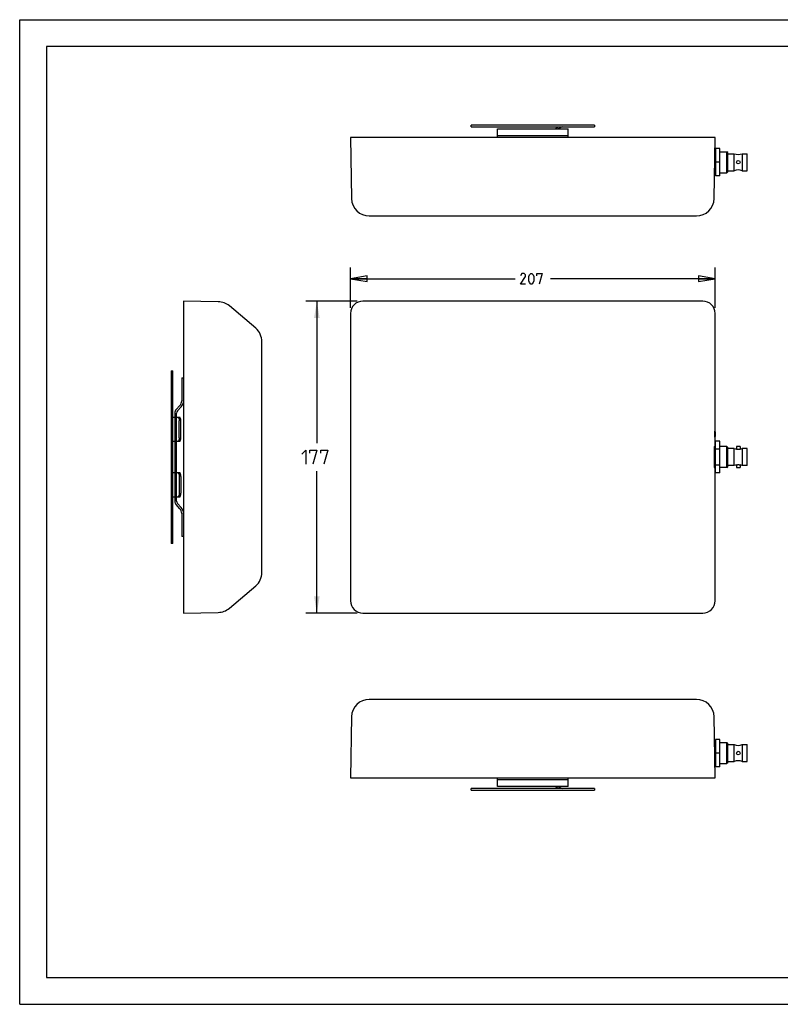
# Model space of a CAD drawing. Header units: inches. Extents: x 0 to 17, y 0 to 11.
# Tile 1 of 5: x 0 to 8.5, y 0 to 11. Entities that reach past the tile are written whole.
import ezdxf

# ---------------------------------------------------------------- set-up
doc = ezdxf.new("R2010")
doc.units = ezdxf.units.IN
doc.header["$LTSCALE"] = 0.935
doc.header["$MEASUREMENT"] = 0
doc.layers.get('0').update_dxf_attribs({"linetype": 'CONTINUOUS'})
doc.styles.add('TEXTSTYLE_2', font='txt', dxfattribs={"width": 0.8})
doc.dimstyles.new('DIMSTYLE_1', dxfattribs={"dimtxt": 0.11811, "dimasz": 0.1875, "dimexe": 0.125, "dimexo": 0.0625, "dimgap": 0.059055, "dimtad": 0, "dimtih": 1, "dimtoh": 1, "dimlfac": 2, "dimzin": 4, "dimdsep": 46, "dimtxsty": 'TEXTSTYLE_2', "dimblk": '_FILLED', "dimblk1": '_FILLED', "dimblk2": '_FILLED', "dimcen": 0.09, "dimazin": 1, "dimtfac": 1, "dimtofl": 0, "dimtmove": 0, "dimatfit": 3, "dimldrblk": '_FILLED', "dimfxl": 1, "dimtolj": 1, "dimtzin": 4, "dimarcsym": 0})
doc.dimstyles.new('DIMSTYLE_2', dxfattribs={"dimtxt": 0.15625, "dimasz": 0.1875, "dimexe": 0.125, "dimexo": 0.0625, "dimgap": 0.078125, "dimtad": 0, "dimtih": 1, "dimtoh": 1, "dimlfac": 2, "dimzin": 4, "dimdsep": 46, "dimtxsty": 'TEXTSTYLE_2', "dimblk": '_FILLED', "dimblk1": '_FILLED', "dimblk2": '_FILLED', "dimcen": 0.09, "dimazin": 1, "dimtfac": 1, "dimtofl": 0, "dimtmove": 0, "dimatfit": 3, "dimldrblk": '_FILLED', "dimfxl": 1, "dimtolj": 1, "dimtzin": 4, "dimarcsym": 0})

# ---------------------------------------------------------------- blocks, each defined once
blk = doc.blocks.new('_CLOSED')
at = {"color": 0, "linetype": 'ByBlock'}
for p, q in [((0, 0), (-1, 0.167)), ((-1, 0.167), (-1, -0.167)), ((-1, -0.167), (0, 0)), ((-1, 0), (0, 0))]:
    blk.add_line(p, q, dxfattribs=at)
blk = doc.blocks.new('*D3')
at = {"color": 2, "linetype": 'Continuous', "transparency": 16777216}
for p, q in [((3.697, 7.78), (3.697, 8.231)), ((7.772, 7.78), (7.772, 8.231)), ((3.697, 8.106), (5.536, 8.106)), ((7.772, 8.106), (5.933, 8.106))]:
    blk.add_line(p, q, dxfattribs=at)
at = {"color": 2, "linetype": 'Continuous', "transparency": 16777216, "xscale": 0.1875, "yscale": 0.1875, "zscale": 0.1875, "rotation": 180}
blk.add_blockref('_CLOSED', (3.697, 8.106), dxfattribs=at)
at = {"color": 2, "linetype": 'Continuous', "transparency": 16777216, "xscale": 0.1875, "yscale": 0.1875, "zscale": 0.1875}
blk.add_blockref('_CLOSED', (7.772, 8.106), dxfattribs=at)
at = {"color": 2, "linetype": 'Continuous', "transparency": 16777216, "insert": (5.734, 8.165), "char_height": 0.11811, "width": 0.4176, "attachment_point": 2, "line_spacing_factor": 0.9, "style": 'TEXTSTYLE_2'}
blk.add_mtext('{\\ftxt;\\W0.0001;\\H0.0001;\\~}{\\ftxt;\\W2.3571428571;\\H0.1181102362; }{\\ftxt;\\W0.0001;\\H0.0001;\\~}', dxfattribs=at)
blk = doc.blocks.new('_FILLED')
at = {"color": 0, "linetype": 'ByBlock'}
blk.add_solid([(0, 0), (-1, 0.167), (-1, -0.167)], dxfattribs=at)
blk = doc.blocks.new('*D4')
at = {"color": 2, "linetype": 'Continuous', "transparency": 16777216}
for p, q in [((3.772, 7.856), (3.196, 7.856)), ((3.321, 7.856), (3.321, 6.27)), ((3.321, 4.371), (3.321, 5.957)), ((3.772, 4.371), (3.196, 4.371))]:
    blk.add_line(p, q, dxfattribs=at)
at = {"color": 2, "linetype": 'Continuous', "transparency": 16777216, "xscale": 0.1875, "yscale": 0.1875, "zscale": 0.1875}
for p, rotation in [((3.321, 7.856), 90), ((3.321, 4.371), 270)]:
    blk.add_blockref('_FILLED', p, dxfattribs=dict(at, rotation=rotation))
at = {"color": 2, "linetype": 'Continuous', "transparency": 16777216, "insert": (3.321, 6.192), "char_height": 0.15625, "width": 0.50223, "attachment_point": 2, "line_spacing_factor": 0.9, "style": 'TEXTSTYLE_2'}
blk.add_mtext('{\\ftxt;\\W0.0001;\\H0.0001;\\~}{\\ftxt;\\W2.1428571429;\\H0.15625; }{\\ftxt;\\W0.0001;\\H0.0001;\\~}', dxfattribs=at)

msp = doc.modelspace()

# ---------------------------------------------------------------- linework, layer by layer
at = {"color": 7, "linetype": 'Continuous'}
for p, q in [((0, 0), (0, 11)), ((0, 11), (17, 11)), ((0.3, 10.7), (0.3, 0.3)), ((16.7, 10.7), (0.3, 10.7)), ((5.0455, 9.8014), (5.0455, 9.8211)), ((6.4234, 9.8211), (5.0455, 9.8211)), ((5.0455, 9.8014), (6.4234, 9.8014)), ((5.9828, 9.7817), (6.0163, 9.8014)), ((6.0413, 9.7933), (6.0217, 9.7817)), ((6.4234, 9.8211), (6.4234, 9.8014)), ((3.697, 9.6833), (3.7089, 9.0007)), ((7.7718, 9.6833), (3.697, 9.6833)), ((5.3407, 9.6833), (5.3407, 9.7817)), ((5.3407, 9.7817), (6.1281, 9.7817)), ((6.1281, 9.703), (5.3407, 9.703)), ((6.1281, 9.6833), (6.1281, 9.7817)), ((7.7599, 9.0007), (7.7718, 9.6833)), ((7.7691, 9.5248), (7.7747, 9.5248)), ((7.8239, 9.5611), (7.7747, 9.5611)), ((7.7747, 9.5611), (7.7747, 9.2543)), ((7.8239, 9.2543), (7.8239, 9.5611)), ((7.8239, 9.5248), (7.9026, 9.5248)), ((7.9125, 9.515), (7.9026, 9.5248)), ((7.9026, 9.2906), (7.9026, 9.5248)), ((7.9125, 9.3004), (7.9125, 9.515)), ((7.9125, 9.5022), (7.986, 9.5022)), ((7.986, 9.3132), (7.986, 9.5022)), ((8.0752, 9.5022), (8.129, 9.5022)), ((8.0752, 9.5022), (8.0752, 9.3132)), ((8.129, 9.3132), (8.129, 9.5022)), ((7.8239, 9.4077), (7.7747, 9.4077)), ((7.765, 9.2906), (7.7747, 9.2906)), ((7.8239, 9.2543), (7.7747, 9.2543)), ((7.8239, 9.2906), (7.9026, 9.2906)), ((7.9125, 9.3004), (7.9026, 9.2906)), ((7.9125, 9.3132), (7.986, 9.3132)), ((8.0752, 9.3132), (8.129, 9.3132)), ((3.9058, 8.8073), (7.563, 8.8073)), ((1.8309, 7.8557), (1.8309, 4.3715)), ((2.2195, 7.849), (1.8309, 7.8557)), ((7.6341, 7.8557), (3.8348, 7.8557)), ((2.6375, 7.5524), (2.3435, 7.8022)), ((3.697, 7.718), (3.697, 4.5093)), ((7.7718, 6.2307), (7.7718, 7.718)), ((2.7069, 4.8249), (2.7069, 7.4023)), ((1.6931, 7.0782), (1.6931, 5.149)), ((1.6931, 7.0782), (1.7128, 7.0782)), ((1.7128, 5.149), (1.7128, 7.0782)), ((1.8112, 6.9994), (1.8112, 6.7435)), ((1.8112, 6.9994), (1.8309, 6.9994)), ((1.7325, 6.6046), (1.7325, 5.6227)), ((1.7482, 6.6447), (1.7902, 6.69)), ((1.7522, 5.6227), (1.7522, 6.6046)), ((1.8047, 6.6766), (1.7627, 6.6313)), ((1.7325, 6.5565), (1.7128, 6.5565)), ((1.7946, 6.5565), (1.7522, 6.5565)), ((1.7835, 6.3301), (1.7835, 6.5172)), ((1.7946, 6.5492), (1.7946, 6.5565)), ((1.8014, 6.3301), (1.8014, 6.5172)), ((1.7128, 6.2908), (1.7325, 6.2908)), ((1.7522, 6.2908), (1.7946, 6.2908)), ((1.7946, 6.2908), (1.7946, 6.2981)), ((7.8239, 6.2908), (7.7747, 6.2908)), ((7.7747, 5.9364), (7.7747, 6.2908)), ((7.8239, 5.9364), (7.8239, 6.2908)), ((7.7747, 6.2307), (7.7664, 6.2307)), ((7.8239, 6.2022), (7.7747, 6.2022)), ((7.9026, 6.2307), (7.8239, 6.2307)), ((7.9026, 6.2307), (7.9125, 6.2209)), ((7.9026, 5.9965), (7.9026, 6.2307)), ((7.9125, 6.0063), (7.9125, 6.2209)), ((7.986, 6.2081), (7.9125, 6.2081)), ((7.986, 6.0191), (7.986, 6.2081)), ((8.0503, 6.2317), (8.0109, 6.2317)), ((8.0109, 6.2317), (8.0109, 6.2014)), ((8.0503, 6.2317), (8.0503, 6.2014)), ((8.129, 6.2081), (8.0752, 6.2081)), ((8.0752, 6.2081), (8.0752, 6.0191)), ((8.129, 6.0191), (8.129, 6.2081)), ((7.7747, 5.9965), (7.7664, 5.9965)), ((7.7672, 5.991), (7.767, 5.9906)), ((7.7677, 5.9964), (7.7672, 5.991)), ((7.7718, 4.5093), (7.7718, 5.9965)), ((7.8239, 6.025), (7.7747, 6.025)), ((7.9026, 5.9965), (7.8239, 5.9965)), ((7.9026, 5.9965), (7.9125, 6.0063)), ((7.986, 6.0191), (7.9125, 6.0191)), ((8.0109, 6.0259), (8.0109, 5.9955)), ((8.0109, 5.9955), (8.0503, 5.9955)), ((8.0503, 6.0259), (8.0503, 5.9955)), ((8.129, 6.0191), (8.0752, 6.0191)), ((1.7325, 5.9364), (1.7128, 5.9364)), ((1.7946, 5.9364), (1.7522, 5.9364)), ((1.7835, 5.8971), (1.7835, 5.7101)), ((1.7946, 5.9291), (1.7946, 5.9364)), ((1.8014, 5.8971), (1.8014, 5.7101)), ((7.8239, 5.9364), (7.7747, 5.9364)), ((1.7128, 5.6707), (1.7325, 5.6707)), ((1.7522, 5.6707), (1.7946, 5.6707)), ((1.7946, 5.6707), (1.7946, 5.678)), ((1.7902, 5.5372), (1.7482, 5.5825)), ((1.7627, 5.5959), (1.8047, 5.5506)), ((1.8112, 5.4837), (1.8112, 5.2278)), ((1.8309, 5.2278), (1.8112, 5.2278)), ((1.7128, 5.149), (1.6931, 5.149)), ((2.3435, 4.4251), (2.6375, 4.6748)), ((1.8309, 4.3715), (2.2195, 4.3783)), ((3.8348, 4.3715), (7.6341, 4.3715)), ((7.563, 3.4069), (3.9058, 3.4069)), ((3.7089, 3.2135), (3.697, 2.5309)), ((7.7718, 2.5309), (7.7599, 3.2135)), ((7.765, 2.9236), (7.7747, 2.9236)), ((7.8239, 2.9599), (7.7747, 2.9599)), ((7.7747, 2.9599), (7.7747, 2.6531)), ((7.8239, 2.6531), (7.8239, 2.9599)), ((7.8239, 2.9236), (7.9026, 2.9236)), ((7.9125, 2.9138), (7.9026, 2.9236)), ((7.9026, 2.6894), (7.9026, 2.9236)), ((7.9125, 2.6992), (7.9125, 2.9138)), ((7.9125, 2.901), (7.986, 2.901)), ((7.986, 2.712), (7.986, 2.901)), ((8.0752, 2.901), (8.129, 2.901)), ((8.0752, 2.901), (8.0752, 2.712)), ((8.129, 2.712), (8.129, 2.901)), ((7.8239, 2.8065), (7.7747, 2.8065)), ((7.7691, 2.6894), (7.7747, 2.6894)), ((7.8239, 2.6531), (7.7747, 2.6531)), ((7.8239, 2.6894), (7.9026, 2.6894)), ((7.9125, 2.6992), (7.9026, 2.6894)), ((7.9125, 2.712), (7.986, 2.712)), ((8.0752, 2.712), (8.129, 2.712)), ((3.697, 2.5309), (7.7718, 2.5309)), ((5.3407, 2.4325), (5.3407, 2.5309)), ((6.1281, 2.4325), (6.1281, 2.5309)), ((5.3407, 2.5112), (6.1281, 2.5112)), ((6.1281, 2.4325), (5.3407, 2.4325)), ((6.0163, 2.4128), (5.9828, 2.4325)), ((6.0217, 2.4325), (6.0413, 2.4209)), ((5.0455, 2.3931), (5.0455, 2.4128)), ((6.4234, 2.4128), (5.0455, 2.4128)), ((5.0455, 2.3931), (6.4234, 2.3931)), ((6.4234, 2.4128), (6.4234, 2.3931)), ((0.3, 0.3), (16.7, 0.3)), ((0, 0), (17, 0))]:
    msp.add_line(p, q, dxfattribs=at)
at = {"color": 2, "linetype": 'Continuous'}
for points in [[(5.6543, 8.047), (5.5952, 8.047), (5.6543, 8.1314), (5.6543, 8.1483), (5.6374, 8.1651), (5.6121, 8.1651), (5.5952, 8.1398)], [(5.688, 8.0808), (5.688, 8.1314), (5.6965, 8.1483), (5.7133, 8.1651), (5.7218, 8.1651), (5.7386, 8.1483), (5.7471, 8.1314), (5.7471, 8.0808), (5.7386, 8.0639), (5.7218, 8.047), (5.7133, 8.047), (5.6965, 8.0639), (5.688, 8.0808)], [(5.7808, 8.1398), (5.7808, 8.1651), (5.8399, 8.1651), (5.8061, 8.047)], [(3.1541, 6.1471), (3.1987, 6.1917), (3.1987, 6.0355)], [(3.2434, 6.1583), (3.2434, 6.1917), (3.3215, 6.1917), (3.2768, 6.0355)], [(3.3661, 6.1583), (3.3661, 6.1917), (3.4443, 6.1917), (3.3996, 6.0355)]]:
    msp.add_lwpolyline(points, dxfattribs=at)
at = {"color": 7, "linetype": 'Continuous'}
for centre in [(8.0306, 9.4077), (8.0306, 2.8065)]:
    msp.add_circle(centre, 0.0197, dxfattribs=at)
for centre, radius, start, end in [((6.0712, 9.7424), 0.0591, 90, 120.42453), ((8.0306, 9.6178), 0.1239, 248.89491, 291.10509), ((8.0306, 9.1976), 0.1239, 68.89491, 111.10509), ((3.9058, 9.0042), 0.1969, 181, 270.02031), ((7.5631, 9.0042), 0.1969, 269.98072, 359), ((2.216, 7.6521), 0.1969, 49.6523, 89), ((2.51, 7.4024), 0.1969, 359.98063, 49.6523), ((1.7325, 6.7435), 0.0787, 317.1658, 360), ((1.7325, 6.7435), 0.0984, 317.1658, 360), ((1.7915, 6.6046), 0.0591, 137.1658, 180), ((1.7915, 6.6046), 0.0394, 137.1658, 180), ((8.0306, 6.3237), 0.1239, 248.89491, 260.85995), ((8.0306, 6.3237), 0.1239, 279.14005, 291.10509), ((8.0306, 5.9035), 0.1239, 99.14005, 111.10509), ((8.0306, 5.9035), 0.1239, 68.89491, 80.85995), ((1.7915, 5.6227), 0.0591, 180, 222.8342), ((1.7915, 5.6227), 0.0394, 180, 222.8342), ((1.7325, 5.4837), 0.0787, 0, 42.8342), ((1.7325, 5.4837), 0.0984, 0, 42.8342), ((2.51, 4.8248), 0.1969, 310.3477, 0.02031), ((2.216, 4.5751), 0.1969, 271, 310.3477), ((3.9058, 3.21), 0.1969, 89.97969, 179), ((7.5631, 3.21), 0.1969, 1, 90.01928), ((8.0306, 3.0166), 0.1239, 248.89491, 291.10509), ((8.0306, 2.5964), 0.1239, 68.89491, 111.10509), ((6.0712, 2.4719), 0.0591, 239.57547, 270)]:
    msp.add_arc(centre, radius, start, end, dxfattribs=at)
for centre, major_axis, start_param, end_param in [((3.8348, 7.7179), (-0.0975, 0.0975), -0.7852675, 0.7852675), ((7.634, 7.7179), (0.0975, 0.0975), -0.7852675, 0.7852675), ((3.8348, 4.5093), (-0.0975, -0.0975), -0.785266, 0.785266), ((7.634, 4.5093), (0.0975, -0.0975), -0.785266, 0.785266)]:
    msp.add_ellipse(centre, major_axis=major_axis, ratio=0.9996955, start_param=start_param, end_param=end_param, dxfattribs=at)
for points, knots in [([(1.7673, 6.5565), (1.7677, 6.5565), (1.7686, 6.5564), (1.7703, 6.5559), (1.7725, 6.5546), (1.7749, 6.5521), (1.7762, 6.5501), (1.7768, 6.549)], [0, 0, 0, 0, 0.1004258, 0.2040824, 0.4300303, 0.6931187, 1, 1, 1, 1]), ([(1.7768, 6.549), (1.7774, 6.548), (1.7784, 6.546), (1.7802, 6.5414), (1.7819, 6.5348), (1.7832, 6.5262), (1.7835, 6.5202), (1.7835, 6.5172)], [0, 0, 0, 0, 0.100178, 0.2095826, 0.4524652, 0.7200069, 1, 1, 1, 1]), ([(1.8014, 6.5172), (1.8014, 6.5197), (1.8012, 6.5248), (1.8003, 6.5321), (1.7989, 6.5388), (1.7969, 6.5448), (1.7948, 6.5491), (1.793, 6.5518), (1.7915, 6.5535), (1.79, 6.5548), (1.7885, 6.5558), (1.7869, 6.5564), (1.7858, 6.5565), (1.7853, 6.5565)], [0, 0, 0, 0, 0.1687354, 0.3324253, 0.4854908, 0.6237723, 0.7440812, 0.7969725, 0.8450527, 0.8886229, 0.9282839, 0.9649862, 1, 1, 1, 1]), ([(7.7692, 6.3695), (7.7692, 6.3717), (7.7692, 6.3761), (7.7692, 6.3815), (7.7692, 6.3857), (7.7693, 6.3886), (7.7693, 6.3913), (7.7693, 6.3938), (7.7694, 6.396), (7.7694, 6.398), (7.7695, 6.3998), (7.7695, 6.401), (7.7696, 6.4019), (7.7696, 6.4024), (7.7696, 6.4029), (7.7696, 6.4033), (7.7697, 6.4035), (7.7697, 6.4038), (7.7697, 6.4039), (7.7698, 6.4039), (7.7698, 6.4039)], [0, 0, 0, 0, 0.194722, 0.3825059, 0.4711879, 0.5552913, 0.6340387, 0.7066709, 0.7725307, 0.8309962, 0.8814478, 0.9233785, 0.9410435, 0.9564555, 0.9695755, 0.980365, 0.9887887, 0.9948358, 0.9985281, 1, 1, 1, 1]), ([(7.7698, 6.4039), (7.7698, 6.4039), (7.7698, 6.4039), (7.7698, 6.4038), (7.7699, 6.4035), (7.7699, 6.4033), (7.7699, 6.4029), (7.7699, 6.4024), (7.77, 6.4019), (7.77, 6.401), (7.7701, 6.3998), (7.7701, 6.398), (7.7702, 6.396), (7.7702, 6.3938), (7.7702, 6.3913), (7.7703, 6.3886), (7.7703, 6.3857), (7.7703, 6.3815), (7.7704, 6.3761), (7.7704, 6.3717), (7.7704, 6.3695)], [0, 0, 0, 0, 0.0014719, 0.0051642, 0.0112113, 0.019635, 0.0304245, 0.0435445, 0.0589565, 0.0766215, 0.1185522, 0.1690038, 0.2274693, 0.293329, 0.3659613, 0.4447086, 0.528812, 0.617494, 0.805278, 1, 1, 1, 1]), ([(1.7768, 6.2983), (1.7762, 6.2972), (1.7749, 6.2952), (1.7725, 6.2927), (1.7703, 6.2914), (1.7686, 6.2909), (1.7677, 6.2908), (1.7673, 6.2908)], [0, 0, 0, 0, 0.3068758, 0.5699622, 0.7959123, 0.8995713, 1, 1, 1, 1]), ([(1.7835, 6.3301), (1.7835, 6.3271), (1.7832, 6.3211), (1.7819, 6.3125), (1.7802, 6.3059), (1.7784, 6.3013), (1.7774, 6.2993), (1.7768, 6.2983)], [0, 0, 0, 0, 0.2799971, 0.547541, 0.7904224, 0.899825, 1, 1, 1, 1]), ([(1.7853, 6.2908), (1.7858, 6.2908), (1.7869, 6.2909), (1.7885, 6.2915), (1.79, 6.2925), (1.7915, 6.2938), (1.793, 6.2955), (1.7948, 6.2982), (1.7969, 6.3025), (1.7989, 6.3085), (1.8003, 6.3152), (1.8012, 6.3225), (1.8014, 6.3276), (1.8014, 6.3301)], [0, 0, 0, 0, 0.0350138, 0.0717161, 0.1113772, 0.1549475, 0.2030277, 0.2559191, 0.376228, 0.5145096, 0.667575, 0.8312647, 1, 1, 1, 1]), ([(7.7698, 6.335), (7.7698, 6.335), (7.7697, 6.3351), (7.7697, 6.3352), (7.7697, 6.3354), (7.7696, 6.3357), (7.7696, 6.3361), (7.7696, 6.3366), (7.7696, 6.3371), (7.7695, 6.3379), (7.7695, 6.3392), (7.7694, 6.3409), (7.7694, 6.3429), (7.7693, 6.3452), (7.7693, 6.3477), (7.7693, 6.3504), (7.7692, 6.3533), (7.7692, 6.3574), (7.7692, 6.3629), (7.7692, 6.3673), (7.7692, 6.3695)], [0, 0, 0, 0, 0.0014719, 0.0051642, 0.0112113, 0.019635, 0.0304245, 0.0435445, 0.0589565, 0.0766215, 0.1185521, 0.1690038, 0.2274693, 0.293329, 0.3659613, 0.4447086, 0.528812, 0.617494, 0.8052779, 1, 1, 1, 1]), ([(7.7704, 6.3695), (7.7704, 6.3673), (7.7704, 6.3629), (7.7703, 6.3574), (7.7703, 6.3533), (7.7703, 6.3504), (7.7702, 6.3477), (7.7702, 6.3452), (7.7702, 6.3429), (7.7701, 6.3409), (7.7701, 6.3392), (7.77, 6.3379), (7.77, 6.3371), (7.7699, 6.3366), (7.7699, 6.3361), (7.7699, 6.3357), (7.7699, 6.3354), (7.7698, 6.3352), (7.7698, 6.3351), (7.7698, 6.335), (7.7698, 6.335)], [0, 0, 0, 0, 0.194722, 0.382506, 0.4711879, 0.5552913, 0.6340387, 0.7066709, 0.7725307, 0.8309962, 0.8814478, 0.9233785, 0.9410435, 0.9564555, 0.9695755, 0.980365, 0.9887887, 0.9948358, 0.9985281, 1, 1, 1, 1]), ([(7.7649, 6.1136), (7.7649, 6.1216), (7.7649, 6.1335), (7.765, 6.1492), (7.765, 6.1605), (7.7651, 6.1714), (7.7652, 6.1817), (7.7654, 6.1914), (7.7655, 6.2003), (7.7656, 6.2084), (7.7658, 6.2156), (7.766, 6.221), (7.7661, 6.2247), (7.7662, 6.2272), (7.7663, 6.2294), (7.7664, 6.2313), (7.7665, 6.2329), (7.7666, 6.2342), (7.7667, 6.2352), (7.7668, 6.2359), (7.7669, 6.2363), (7.7669, 6.2365), (7.7669, 6.2366), (7.767, 6.2366), (7.767, 6.2366)], [0, 0, 0, 0, 0.1948989, 0.2901115, 0.3824582, 0.4710945, 0.5551933, 0.6339654, 0.7066467, 0.7725053, 0.8309367, 0.88137, 0.9034266, 0.9233128, 0.9409839, 0.956395, 0.9695022, 0.9802732, 0.9886945, 0.9947585, 0.9969078, 0.9984744, 0.999476, 1, 1, 1, 1]), ([(7.767, 6.2366), (7.767, 6.2366), (7.7671, 6.2366), (7.7671, 6.2365), (7.7672, 6.2362), (7.7673, 6.2358), (7.7674, 6.2351), (7.7674, 6.2343), (7.7675, 6.2333), (7.7676, 6.2321), (7.7676, 6.2313), (7.7677, 6.2309)], [0, 0, 0, 0, 0.0080603, 0.0217252, 0.0705371, 0.1495002, 0.2589134, 0.3987775, 0.5690084, 0.7694888, 1, 1, 1, 1]), ([(8.0306, 6.1975), (8.0293, 6.1975), (8.0268, 6.1976), (8.0221, 6.1981), (8.0173, 6.1992), (8.0133, 6.2005), (8.0114, 6.2012), (8.0109, 6.2014)], [0, 0, 0, 0, 0.1917557, 0.3770149, 0.6985864, 0.9197039, 1, 1, 1, 1]), ([(8.0503, 6.2014), (8.0498, 6.2012), (8.0479, 6.2005), (8.0439, 6.1992), (8.0391, 6.1981), (8.0344, 6.1976), (8.0319, 6.1975), (8.0306, 6.1975)], [0, 0, 0, 0, 0.0802185, 0.3012579, 0.6228511, 0.8082136, 1, 1, 1, 1]), ([(7.767, 5.9906), (7.767, 5.9906), (7.7669, 5.9906), (7.7669, 5.9907), (7.7669, 5.9909), (7.7668, 5.9913), (7.7667, 5.992), (7.7666, 5.993), (7.7665, 5.9944), (7.7664, 5.996), (7.7663, 5.9979), (7.7662, 6), (7.7661, 6.0025), (7.766, 6.0063), (7.7658, 6.0116), (7.7656, 6.0188), (7.7655, 6.0269), (7.7654, 6.0358), (7.7652, 6.0455), (7.7651, 6.0558), (7.765, 6.0667), (7.765, 6.078), (7.7649, 6.0937), (7.7649, 6.1056), (7.7649, 6.1136)], [0, 0, 0, 0, 0.000524, 0.0015256, 0.0030922, 0.0052415, 0.0113055, 0.0197268, 0.0304978, 0.043605, 0.0590161, 0.0766872, 0.0965734, 0.11863, 0.1690632, 0.2274947, 0.2933533, 0.3660346, 0.4448067, 0.5289054, 0.6175418, 0.7098885, 0.8051011, 1, 1, 1, 1]), ([(8.0109, 6.0259), (8.0114, 6.0261), (8.0133, 6.0268), (8.0173, 6.028), (8.0221, 6.0291), (8.0268, 6.0296), (8.0293, 6.0297), (8.0306, 6.0297)], [0, 0, 0, 0, 0.0802103, 0.3012386, 0.6228305, 0.8082086, 1, 1, 1, 1]), ([(8.0306, 6.0297), (8.0319, 6.0297), (8.0344, 6.0296), (8.0391, 6.0291), (8.0439, 6.028), (8.0479, 6.0268), (8.0498, 6.0261), (8.0503, 6.0259)], [0, 0, 0, 0, 0.1917582, 0.377027, 0.6986047, 0.9197147, 1, 1, 1, 1]), ([(1.7673, 5.9364), (1.7677, 5.9364), (1.7686, 5.9364), (1.7703, 5.9358), (1.7725, 5.9345), (1.7749, 5.9321), (1.7762, 5.93), (1.7768, 5.9289)], [0, 0, 0, 0, 0.1004258, 0.2040824, 0.4300303, 0.6931187, 1, 1, 1, 1]), ([(1.7768, 5.9289), (1.7774, 5.928), (1.7784, 5.9259), (1.7802, 5.9213), (1.7819, 5.9147), (1.7832, 5.9061), (1.7835, 5.9001), (1.7835, 5.8971)], [0, 0, 0, 0, 0.100178, 0.2095826, 0.4524652, 0.7200069, 1, 1, 1, 1]), ([(1.8014, 5.8971), (1.8014, 5.8996), (1.8012, 5.9047), (1.8003, 5.912), (1.7989, 5.9188), (1.7969, 5.9247), (1.7948, 5.929), (1.793, 5.9318), (1.7915, 5.9334), (1.79, 5.9348), (1.7885, 5.9357), (1.7869, 5.9363), (1.7858, 5.9364), (1.7853, 5.9364)], [0, 0, 0, 0, 0.1687354, 0.3324253, 0.4854908, 0.6237723, 0.7440812, 0.7969725, 0.8450527, 0.8886229, 0.9282839, 0.9649862, 1, 1, 1, 1]), ([(1.7768, 5.6782), (1.7762, 5.6771), (1.7749, 5.6751), (1.7725, 5.6726), (1.7703, 5.6713), (1.7686, 5.6708), (1.7677, 5.6707), (1.7673, 5.6707)], [0, 0, 0, 0, 0.3068758, 0.5699622, 0.7959123, 0.8995713, 1, 1, 1, 1]), ([(1.7835, 5.7101), (1.7835, 5.707), (1.7832, 5.701), (1.7819, 5.6924), (1.7802, 5.6859), (1.7784, 5.6812), (1.7774, 5.6792), (1.7768, 5.6782)], [0, 0, 0, 0, 0.2799971, 0.547541, 0.7904224, 0.899825, 1, 1, 1, 1]), ([(1.7853, 5.6707), (1.7858, 5.6707), (1.7869, 5.6708), (1.7885, 5.6714), (1.79, 5.6724), (1.7915, 5.6737), (1.793, 5.6754), (1.7948, 5.6782), (1.7969, 5.6824), (1.7989, 5.6884), (1.8003, 5.6951), (1.8012, 5.7025), (1.8014, 5.7075), (1.8014, 5.7101)], [0, 0, 0, 0, 0.0350138, 0.0717161, 0.1113772, 0.1549475, 0.2030277, 0.2559191, 0.376228, 0.5145096, 0.667575, 0.8312647, 1, 1, 1, 1])]:
    msp.add_open_spline(points, degree=3, knots=knots, dxfattribs=at)

# ---------------------------------------------------------------- dimensions: what is measured, and where the dimension line sits
at = {"color": 2, "linetype": 'Continuous'}
dim = msp.add_linear_dim(base=(3.697, 8.1061), p1=(7.7718, 7.718), p2=(3.697, 7.718), angle=180, text='{\\ftxt;\\W0.0001;\\H0.0001;\\~}{\\ftxt;\\W2.3571428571;\\H0.1181102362; }{\\ftxt;\\W0.0001;\\H0.0001;\\~}', dimstyle='DIMSTYLE_1', override={"dimblk1": 'CLOSED', "dimblk2": 'CLOSED', "dimsah": 1}, dxfattribs=at)
dim.commit()
dim.dimension.update_dxf_attribs({"geometry": '*D3', "text_midpoint": (5.7176, 8.1061), "dimtype": 160})
dim = msp.add_linear_dim(base=(3.3215, 4.3715), p1=(3.8348, 7.8557), p2=(3.8348, 4.3715), angle=270, text='{\\ftxt;\\W0.0001;\\H0.0001;\\~}{\\ftxt;\\W2.1428571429;\\H0.15625; }{\\ftxt;\\W0.0001;\\H0.0001;\\~}', dimstyle='DIMSTYLE_2', dxfattribs=at)
dim.commit()
dim.dimension.update_dxf_attribs({"geometry": '*D4', "text_midpoint": (3.2992, 6.1136), "dimtype": 160})

doc.saveas('drawing.dxf')
